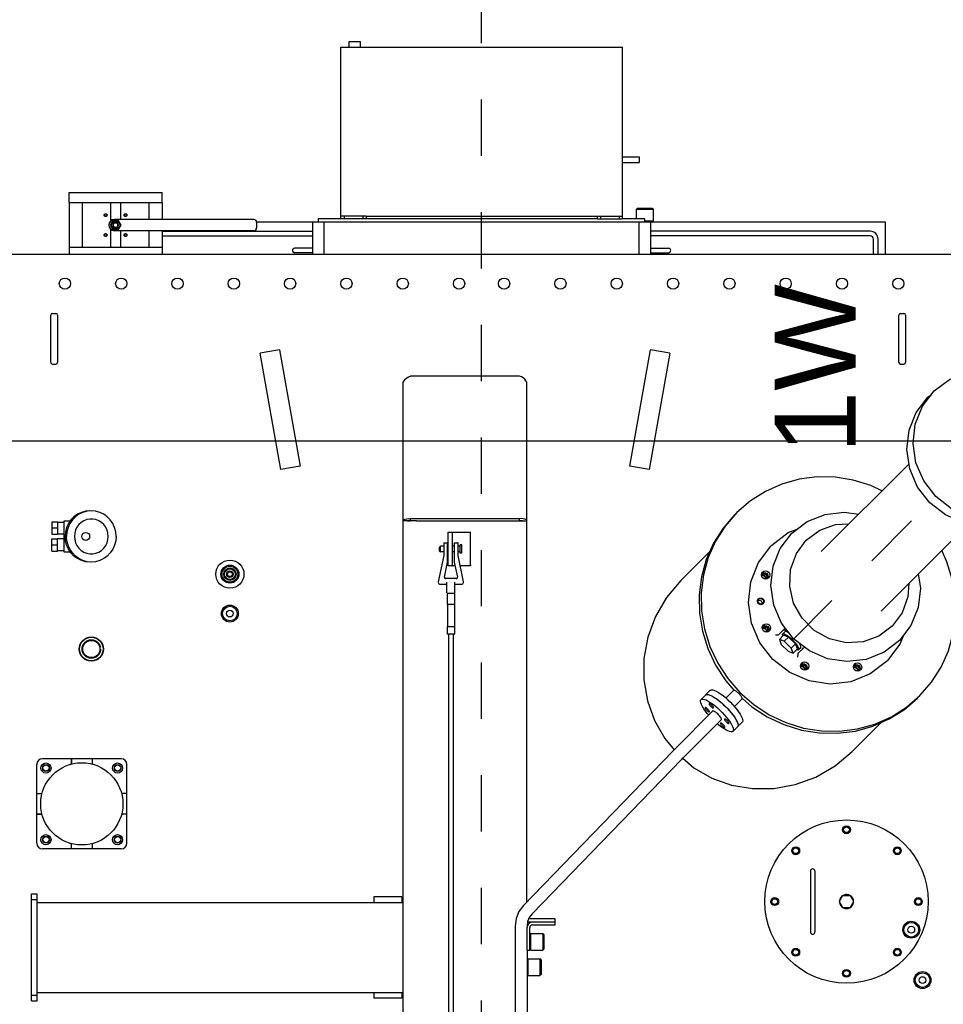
# Model space of a CAD drawing. Header units: metres. Extents: x 70279.8 to 70377.7, y 409251.8 to 409331.5.
# Tile 153 of 244: x 70322.5 to 70324.1, y 409317.9 to 409319.7. Entities that reach past the tile are written whole.
import ezdxf

# ---------------------------------------------------------------- set-up
doc = ezdxf.new("R2010")
doc.units = ezdxf.units.M
doc.linetypes.add('CENTER', pattern=[2, 1.25, -0.25, 0.25, -0.25])
doc.linetypes.add('HIDDEN', pattern=[0.2, 0.1, -0.1])
for name, color, linetype in [('02___PRT_ALL_AXES', 7, 'Continuous'), ('ASM_BASE_FEATURES', 7, 'Continuous'), ('DEFAULT_2', 7, 'HIDDEN'), ('GEOM', 7, 'Continuous'), ('PIPES', 7, 'Continuous'), ('PRT_AXIS', 7, 'Continuous')]:
    doc.layers.add(name, color=color, linetype=linetype)
doc.styles.add('TEXTSTYLE_3', font='arial.ttf')

# ---------------------------------------------------------------- blocks, each defined once
blk = doc.blocks.new('Transformer_Top_20170130')
at = {"color": 7, "linetype": 'Continuous'}
for p, q in [((2131, -903), (2131, 903)), ((805, 799.5), (995, 799.5)), ((805, 799.5), (805, 789.5)), ((805, 789.5), (995, 789.5)), ((815, 799.5), (815, 789.5)), ((820, 789.5), (820, 139.5)), ((980, 789.5), (980, 139.5)), ((985, 799.5), (985, 789.5)), ((995, 799.5), (995, 789.5)), ((1136.8, 790), (1136.8, 783)), ((1173.2, 790), (1173.2, 783)), ((1075, 640), (1075, 780)), ((1604, 763), (1626, 763)), ((1604, 763), (1604, 753)), ((1604, 753), (1626, 753)), ((1604.5, 741), (1604.5, 753)), ((1615, 763), (1615, 753)), ((1625.5, 741), (1625.5, 753)), ((1626, 763), (1626, 753)), ((1656, 763), (1634, 763)), ((1634, 763), (1634, 753)), ((1656, 753), (1634, 753)), ((1634.5, 753), (1634.5, 741)), ((1645, 763), (1645, 753)), ((1655.5, 753), (1655.5, 741)), ((1656, 763), (1656, 753)), ((1936, 762), (1936, 756)), ((1939, 765), (2023, 765)), ((2023, 753), (1939, 753)), ((2026, 762), (2026, 756)), ((1602.3, 741), (1657.7, 741)), ((1602.3, 730.4), (1602.3, 741)), ((1657.7, 741), (1657.7, 730.4)), ((1075, 728.2), (1082, 728.2)), ((1235, 728.2), (1228, 728.2)), ((2223, 732.5), (2143, 732.5)), ((2143, 709), (2143, 709.2)), ((2223, 709), (2223, 709.2)), ((1082, 691.8), (1075, 691.8)), ((1235, 691.8), (1228, 691.8)), ((2175.9, 659), (2143, 659)), ((2173, 404.5), (2173, 652)), ((2180, 654), (2186, 654)), ((2183, 654.2), (2183, 654)), ((2223, 659), (2190.1, 659)), ((2193, 404.5), (2193, 652)), ((1136.8, 630), (1136.8, 637)), ((1173.2, 630), (1173.2, 637)), ((2173, 641), (2143, 641)), ((2180, 646), (2186, 646)), ((2183, 646), (2183, 645.8)), ((2223, 641), (2193, 641)), ((2173, 567.5), (2143, 567.5)), ((2164, 567.5), (2164, 300)), ((2172, 567.5), (2172, 300)), ((2223, 567.5), (2193, 567.5)), ((1553.5, 452.5), (1563, 458)), ((1563, 458), (1572.5, 452.5)), ((1553.5, 441.5), (1553.5, 452.5)), ((1563, 436), (1553.5, 441.5)), ((1572.5, 441.5), (1563, 436)), ((1572.5, 452.5), (1572.5, 441.5)), ((1748.7, 356.7), (1955.5, 393.3)), ((1961.6, 358.8), (1955.5, 393.3)), ((2188, 399.5), (2178, 399.5)), ((1754.8, 322.2), (1748.7, 356.7)), ((1961.6, 358.8), (1754.8, 322.2)), ((2134, 300), (2134, 332)), ((2142, 300), (2142, 332)), ((2131, 300), (2188, 300)), ((2188, -303), (2188, 300)), ((2188, 280), (2131, 280)), ((2194, 290), (2188, 290)), ((2194, -206), (2194, 290)), ((2194, 250), (2499, 250)), ((2199, 205), (2199, 250)), ((2499, 250), (2499, -250)), ((2199, 244), (2194, 244)), ((2199, 211), (2194, 211)), ((2199, 205), (2194, 205)), ((820, 191.5), (810, 191.5)), ((810, 141.5), (810, 191.5)), ((990, 191.5), (980, 191.5)), ((990, 141.5), (990, 191.5)), ((820, 141.5), (810, 141.5)), ((990, 141.5), (980, 141.5)), ((-1208.6, 139.5), (1900.7, 139.5)), ((1657.5, 115.5), (1657.5, 139.5)), ((1657.5, 126.5), (1661.4, 126.5)), ((1661.4, -67.5), (1661.4, 126.5)), ((1914.9, -67.5), (1914.9, 126.5)), ((1545, 74.6), (1545, 74.4)), ((1595.9, 67.3), (1549.6, 76.9)), ((1604, 74.5), (1602.5, 73)), ((1602.5, 73), (1612.5, 73)), ((1604, 74.5), (1611, 74.5)), ((1611, 74.5), (1612.5, 73)), ((1456.5, 48.5), (1456.5, 60.5)), ((1469.5, 48.1), (1469.5, 60.9)), ((1509.4, 60.8), (1469.6, 60.8)), ((1509.5, 60.9), (1509.5, 48.1)), ((1529.5, 61), (1529.5, 48)), ((1530, 61.5), (1548.7, 61.5)), ((1555, 44.9), (1555, 64.1)), ((1557.4, 66.1), (1584.5, 60.5)), ((1577.5, 59.5), (1637.5, 59.5)), ((1577.5, 47.1), (1577.5, 59.5)), ((1584.5, 60.5), (1618, 60.5)), ((1618, 67.3), (1595.9, 67.3)), ((1637.5, 59.5), (1637.5, 19.5)), ((1509.4, 48.2), (1469.6, 48.2)), ((1530, 47.5), (1548.7, 47.5)), ((1549.6, 32.1), (1595.9, 41.7)), ((1584.5, 48.5), (1557.4, 42.9)), ((1577.5, 21.1), (1577.5, 37.9)), ((1579.1, 51.5), (1637.5, 51.5)), ((1618, 48.5), (1584.5, 48.5)), ((1595.9, 41.7), (1618, 41.7)), ((1545, 34.6), (1545, 34.4)), ((1579.1, 19.5), (1637.5, 19.5)), ((1657.5, -56.5), (1657.5, -80.5)), ((1657.5, -67.5), (1661.4, -67.5)), ((851.9, -80.7), (850, -82.5)), ((850, -82.5), (880, -82.5)), ((878.1, -80.7), (880, -82.5)), ((935, -80.5), (895, -80.5)), ((895, -80.5), (895, -85.5)), ((895, -85.5), (935, -85.5)), ((897, -85.5), (895, -87.5)), ((923, -85.5), (925, -87.5)), ((945, -130.5), (945, -81.6)), ((951, -130.5), (951, -83.8)), ((981.1, -80.5), (1900.7, -80.5)), ((880, -103.5), (850, -103.5)), ((852, -105.5), (850, -103.5)), ((878, -105.5), (880, -103.5)), ((895, -87.5), (925, -87.5)), ((940, -90.5), (940, -130.5)), ((878, -105.5), (852, -105.5)), ((925, -108.5), (895, -108.5)), ((897, -110.5), (895, -108.5)), ((923, -110.5), (897, -110.5)), ((923, -110.5), (925, -108.5)), ((940, -130.5), (951, -130.5)), ((2194, -290), (2194, -249)), ((1748.7, -297.7), (1754.8, -263.2)), ((1754.8, -263.2), (1961.6, -299.8)), ((2213, -277), (2211, -275)), ((2211, -275), (2211, -305)), ((2213, -277), (2213, -303)), ((2131, -280), (2188, -280)), ((2188, -290), (2194, -290)), ((2190, -305), (2190, -290)), ((1955.5, -334.3), (1748.7, -297.7)), ((1955.5, -334.3), (1961.6, -299.8)), ((2188, -300), (2131, -300)), ((2134, -300), (2134, -332)), ((2142, -300), (2142, -332)), ((2164, -690), (2164, -300)), ((2172, -690), (2172, -300)), ((2188, -303), (2190, -305)), ((2213, -303), (2211, -305)), ((1356.1, -449.9), (1356.5, -449)), ((1357.1, -448), (1356.4, -447.3)), ((1342, -463.1), (1341.3, -462.4)), ((1342.3, -462.6), (1343, -462.5)), ((1471.5, -505.8), (1469.9, -508.2)), ((1470.4, -499), (1472.8, -500.5)), ((1471.1, -499.5), (1471.6, -500.2)), ((1510.1, -494.1), (1511.3, -492.3)), ((1511.2, -499.2), (1510.5, -498.4)), ((1512, -499.9), (1511.2, -499.2)), ((1515.3, -490.8), (1517.4, -491.5)), ((1516.5, -494.5), (1515.4, -496.4)), ((1517.4, -491.5), (1518.2, -492.2)), ((1519.3, -497.2), (1518.1, -499.1)), ((1565.6, -504.2), (1563.9, -506.6)), ((1564.5, -497.4), (1566.8, -498.9)), ((1565.2, -497.8), (1565.7, -498.5)), ((1614.5, -515.5), (1612.9, -513.8)), ((1614.5, -515.5), (1636.7, -544.6)), ((1438.3, -532), (1426, -544.3)), ((1431.5, -549.8), (1443.8, -537.5)), ((1447.2, -528.7), (1438.3, -532)), ((1443.8, -537.5), (1447.2, -528.7)), ((1451.3, -545), (1443.8, -537.5)), ((1454.7, -536.2), (1447.2, -528.7)), ((1451.3, -545), (1454.7, -536.2)), ((1455.8, -527.9), (1467.2, -539.3)), ((1460.7, -538.4), (1456.6, -534.3)), ((1457, -535.1), (1456.6, -534.3)), ((1464, -538.1), (1462.3, -542.3)), ((1463.5, -535.6), (1464, -538.1)), ((1426, -544.3), (1422.7, -553.2)), ((1422.7, -553.2), (1431.5, -549.8)), ((1430.2, -560.7), (1422.7, -553.2)), ((1430.2, -560.7), (1439, -557.3)), ((1439, -557.3), (1431.5, -549.8)), ((1439, -557.3), (1451.3, -545)), ((1636.7, -544.6), (1643, -560.3)), ((1403.9, -573.5), (1402.2, -575.9)), ((1402.8, -566.6), (1405.2, -568.2)), ((1403.5, -567.1), (1404, -567.8)), ((1433.3, -573.2), (1421.9, -561.8)), ((1429.1, -563), (1428.3, -562.6)), ((1432.4, -566.7), (1428.3, -562.6)), ((1432.1, -570), (1429.6, -569.5)), ((1035.5, -584), (927.5, -584)), ((1035.5, -592), (927.5, -592)), ((1759, -759), (1603.3, -603.2)), ((970.5, -653.9), (970.5, -642.1)), ((970.9, -641.4), (981.1, -635.5)), ((981.9, -635.5), (992.1, -641.4)), ((991.8, -641), (991.7, -640.7)), ((992.1, -641.3), (991.8, -641)), ((992.1, -641.4), (992.1, -641.3)), ((992.2, -641.5), (992.1, -641.4)), ((992.5, -642.1), (992.5, -653.9)), ((970.8, -654.5), (970.9, -654.6)), ((981.1, -660.5), (970.9, -654.6)), ((970.9, -654.6), (971, -654.7)), ((971, -654.7), (971.2, -655)), ((971.2, -655), (971.3, -655.3)), ((992.1, -654.6), (981.9, -660.5)), ((1401.2, -660.7), (1403.5, -662.2)), ((1401.9, -661.1), (1402.3, -661.9)), ((2188, -717), (2188, -657)), ((1402.2, -667.5), (1400.6, -669.9)), ((2131, -696), (2158, -696)), ((1653, -865), (1497.2, -709.3)), ((2131, -704), (2158, -704)), ((2131, -717), (2188, -717)), ((1409.5, -720.5), (1407.8, -718.9)), ((1438.6, -742.7), (1409.5, -720.5)), ((1494.5, -747), (1470.6, -729.3)), ((1454.3, -749), (1438.6, -742.7)), ((1472, -762.4), (1444.9, -741.8)), ((1936, -744), (1936, -750)), ((1939, -741), (2023, -741)), ((2026, -744), (2026, -750)), ((2023, -753), (1939, -753)), ((1877.4, -792.5), (1882.1, -798.7))]:
    blk.add_line(p, q, dxfattribs=at)
for points in [[(1584.4, 693), (1585.1, 700.6), (1587.2, 708), (1590.6, 715), (1595.1, 721.3), (1600.7, 726.7), (1607.2, 731.1), (1614.4, 734.3), (1622.1, 736.3), (1630, 737)], [(1600.7, 729.3), (1607.2, 733.7), (1614.4, 736.9), (1622.1, 738.9), (1630, 739.6)], [(1659.3, 729.3), (1652.8, 733.7), (1645.6, 736.9), (1637.9, 738.9), (1630, 739.6)], [(1675.6, 693), (1674.9, 700.6), (1672.8, 708), (1669.4, 715), (1664.9, 721.3), (1659.3, 726.7), (1652.8, 731.1), (1645.6, 734.3), (1637.9, 736.3), (1630, 737)], [(1584.4, 695.6), (1585.1, 703.2), (1587.2, 710.6), (1590.6, 717.6), (1595.1, 723.9), (1600.7, 729.3)], [(1630, 722.9), (1624.3, 722.4), (1618.8, 720.9), (1613.7, 718.5), (1609.1, 715.1), (1605.3, 711), (1602.2, 706.3), (1600.2, 701.2), (1599.1, 695.8), (1599.1, 690.2), (1600.2, 684.8), (1602.2, 679.7), (1605.3, 675), (1609.1, 670.9), (1613.7, 667.5), (1618.8, 665.1), (1624.3, 663.6), (1630, 663.1)], [(1630, 663.1), (1635.7, 663.6), (1641.2, 665.1), (1646.3, 667.5), (1650.9, 670.9), (1654.7, 675), (1657.8, 679.7), (1659.8, 684.8), (1660.9, 690.2), (1660.9, 695.8), (1659.8, 701.2), (1657.8, 706.3), (1654.7, 711), (1650.9, 715.1), (1646.3, 718.5), (1641.2, 720.9), (1635.7, 722.4), (1630, 722.9)], [(1675.6, 695.6), (1674.9, 703.2), (1672.8, 710.6), (1669.4, 717.6), (1664.9, 723.9), (1659.3, 729.3)], [(1630, 649), (1622.1, 649.7), (1614.4, 651.7), (1607.2, 654.9), (1600.7, 659.3), (1595.1, 664.7), (1590.6, 671), (1587.2, 678), (1585.1, 685.4), (1584.4, 693)], [(1630, 649), (1637.9, 649.7), (1645.6, 651.7), (1652.8, 654.9), (1659.3, 659.3), (1664.9, 664.7), (1669.4, 671), (1672.8, 678), (1674.9, 685.4), (1675.6, 693)], [(1657.5, 139.5), (1658.7, 139.1), (1659.8, 137.8), (1660.8, 135.7), (1661.3, 133)], [(1657.5, 131.5), (1657.8, 131.3), (1658, 130.5), (1658, 129.4), (1657.9, 128), (1657.5, 126.5)], [(1661.3, 133), (1661.6, 129.9), (1661.4, 126.5)], [(1900.7, 139.5), (1903.7, 139.1), (1906.5, 137.8), (1909.1, 135.7), (1911.4, 133), (1913.4, 129.9), (1914.9, 126.5)], [(1584.5, 60.5), (1584.5, 60.5), (1584.5, 60.6), (1584.6, 60.8), (1584.6, 61)], [(1595.9, 67.3), (1595.9, 67.3), (1595.9, 67.2), (1595.9, 67), (1595.8, 66.8)], [(1584.5, 48.5), (1584.5, 48.5), (1584.5, 48.4), (1584.6, 48.2), (1584.6, 48)], [(1595.9, 41.7), (1595.9, 41.7), (1595.9, 41.8), (1595.9, 42), (1595.8, 42.2)], [(1579.1, 19.5), (1578.7, 19.6), (1578.3, 19.7), (1578, 20), (1577.7, 20.3), (1577.6, 20.7), (1577.5, 21.1)], [(1657.5, -72.5), (1657.8, -72.3), (1658, -71.5), (1658, -70.4), (1657.9, -69), (1657.5, -67.5)], [(1661.3, -74), (1661.6, -70.9), (1661.4, -67.5)], [(1900.7, -80.5), (1903.7, -80.1), (1906.5, -78.8), (1909.1, -76.7), (1911.4, -74), (1913.4, -70.9), (1914.9, -67.5)], [(1657.5, -80.5), (1658.7, -80.1), (1659.8, -78.8), (1660.8, -76.7), (1661.3, -74)], [(1343, -462.5), (1343.9, -462.1), (1344.9, -461.6), (1346, -460.9), (1347.2, -460), (1348.4, -459.1), (1349.6, -458), (1350.8, -456.8), (1352, -455.6), (1353.1, -454.4), (1354, -453.2), (1354.9, -452), (1355.6, -450.9), (1356.1, -449.9)], [(1356.5, -449), (1356.6, -448.3), (1356.6, -447.7), (1356.4, -447.3)], [(1341.3, -462.4), (1341.7, -462.6), (1342.3, -462.6)], [(1407.8, -718.9), (1385.7, -689.8), (1372, -655.6), (1367.8, -618.8), (1373.3, -581.8), (1388.1, -547.2), (1411.3, -517.2), (1441.2, -494.1), (1475.8, -479.3), (1512.8, -473.8), (1549.6, -478), (1583.8, -491.7), (1612.9, -513.8)], [(1462.2, -511.2), (1460.6, -508.8), (1460.1, -506), (1460.7, -503.1), (1462.4, -500.7)], [(1460.5, -505.5), (1461.4, -505.9), (1462.4, -506), (1463.4, -505.9), (1464.4, -505.6), (1465.3, -505.2), (1466.2, -504.5)], [(1462.4, -500.7), (1464.8, -499.1), (1467.6, -498.5), (1470.4, -499)], [(1466.2, -504.5), (1466.8, -503.7), (1467.3, -502.8), (1467.6, -501.8), (1467.7, -500.8), (1467.5, -499.8), (1467.2, -498.8)], [(1471.6, -500.2), (1472.1, -503), (1471.5, -505.8)], [(1472.8, -500.5), (1474.4, -502.9), (1474.9, -505.7), (1474.3, -508.6), (1472.6, -511)], [(1510.5, -498.4), (1509.8, -496.3), (1510.1, -494.1)], [(1515.4, -496.4), (1513.5, -497.5), (1511.3, -497.8), (1510.2, -497.5)], [(1511.3, -492.3), (1513.1, -491.1), (1515.3, -490.8)], [(1518.1, -499.1), (1516.2, -500.3), (1514, -500.6), (1512, -499.9)], [(1516.5, -491.2), (1516.8, -492.3), (1516.5, -494.5)], [(1518.2, -492.2), (1518.9, -493), (1519.6, -495), (1519.3, -497.2)], [(1556.2, -509.5), (1554.7, -507.2), (1554.2, -504.3), (1554.8, -501.5), (1556.4, -499.1)], [(1554.5, -503.9), (1555.4, -504.2), (1556.5, -504.4), (1557.5, -504.3), (1558.5, -504), (1559.4, -503.5), (1560.2, -502.9)], [(1563.9, -506.6), (1561.5, -508.2), (1558.7, -508.8), (1555.9, -508.3)], [(1556.4, -499.1), (1558.8, -497.5), (1561.7, -496.8), (1564.5, -497.4)], [(1560.2, -502.9), (1560.8, -502.1), (1561.3, -501.2), (1561.6, -500.2), (1561.7, -499.2), (1561.6, -498.1), (1561.2, -497.2)], [(1565.7, -498.5), (1566.2, -501.3), (1565.6, -504.2)], [(1566.8, -498.9), (1568.4, -501.3), (1568.9, -504.1), (1568.3, -506.9), (1566.7, -509.3)], [(1444.9, -741.8), (1424.3, -714.7), (1411.6, -682.9), (1407.6, -648.6), (1412.7, -614.2), (1426.6, -582), (1448.1, -554.1), (1476, -532.5), (1508.2, -518.7), (1542.7, -513.6), (1576.9, -517.6), (1608.7, -530.3), (1635.8, -550.9)], [(1455.2, -521.6), (1455.2, -523.4), (1455.3, -525.3), (1455.5, -526.9), (1455.8, -527.9)], [(1469.9, -508.2), (1467.5, -509.9), (1464.6, -510.5), (1461.8, -510)], [(1472.6, -511), (1470.2, -512.6), (1467.4, -513.2), (1464.6, -512.7), (1462.2, -511.2)], [(1566.7, -509.3), (1564.2, -511), (1561.4, -511.6), (1558.6, -511.1), (1556.2, -509.5)], [(1446.1, -552.1), (1450.7, -547), (1454.3, -542.1), (1456.5, -538), (1457, -535.1)], [(1456.6, -534.3), (1455.7, -533.9), (1452.8, -534.3)], [(1458.4, -546.2), (1460.1, -543.2), (1461.1, -540.2), (1460.7, -538.4)], [(1428.3, -562.6), (1427.9, -561.7), (1428.3, -558.8)], [(1446.1, -552.1), (1441, -556.7), (1436.1, -560.3), (1432, -562.5), (1429.1, -563)], [(1470.6, -729.3), (1452.9, -705.4), (1442.8, -677.3), (1441.2, -647.2), (1448.1, -617.5), (1463, -590.8), (1484.8, -569), (1511.6, -554.1), (1541.2, -547.2), (1571.3, -548.8), (1599.4, -558.9), (1623.3, -576.6)], [(1635.8, -550.9), (1656.5, -578), (1669.2, -609.8), (1673.1, -644.1), (1669.4, -669.3)], [(1394.5, -578.8), (1393, -576.4), (1392.5, -573.6), (1393.1, -570.8), (1394.7, -568.4)], [(1392.8, -573.2), (1393.8, -573.5), (1394.8, -573.7), (1395.8, -573.6), (1396.8, -573.3), (1397.7, -572.8), (1398.5, -572.2)], [(1402.2, -575.9), (1399.8, -577.5), (1397, -578.1), (1394.2, -577.6)], [(1394.7, -568.4), (1397.1, -566.7), (1400, -566.1), (1402.8, -566.6)], [(1398.5, -572.2), (1399.2, -571.4), (1399.6, -570.4), (1399.9, -569.5), (1400, -568.4), (1399.9, -567.4), (1399.5, -566.5)], [(1404, -567.8), (1404.5, -570.6), (1403.9, -573.5)], [(1405.2, -568.2), (1406.7, -570.6), (1407.2, -573.4), (1406.6, -576.2), (1405, -578.6)], [(1421.9, -561.8), (1420.9, -561.5), (1419.3, -561.3), (1417.4, -561.2), (1415.6, -561.2)], [(1432.4, -566.7), (1434.2, -567.1), (1437.2, -566.1), (1440.2, -564.4)], [(1623.3, -576.6), (1641, -600.5), (1651.1, -628.6), (1652.4, -652.3)], [(1405, -578.6), (1402.6, -580.3), (1399.7, -580.9), (1396.9, -580.4), (1394.5, -578.8)], [(1392.9, -672.8), (1391.4, -670.5), (1390.8, -667.7), (1391.5, -664.8), (1393.1, -662.4)], [(1393.1, -662.4), (1395.5, -660.8), (1398.3, -660.2), (1401.2, -660.7)], [(1396.9, -666.2), (1397.5, -665.4), (1398, -664.5), (1398.3, -663.5), (1398.4, -662.5), (1398.2, -661.5), (1397.9, -660.5)], [(1402.3, -661.9), (1402.8, -664.7), (1402.2, -667.5)], [(1403.5, -662.2), (1405.1, -664.6), (1405.6, -667.4), (1405, -670.2), (1403.3, -672.7)], [(1391.2, -667.2), (1392.1, -667.6), (1393.1, -667.7), (1394.1, -667.6), (1395.1, -667.3), (1396.1, -666.9), (1396.9, -666.2)], [(1400.6, -669.9), (1398.2, -671.6), (1395.3, -672.2), (1392.5, -671.7)], [(1403.3, -672.7), (1400.9, -674.3), (1398.1, -674.9), (1395.3, -674.4), (1392.9, -672.8)], [(1546.3, -758.4), (1522.6, -757.1), (1494.5, -747)], [(1563.3, -775.4), (1538.1, -779.1), (1503.8, -775.2), (1472, -762.4)], [(1686.5, -983.4), (1665.9, -956.3), (1653.2, -924.5), (1649.2, -890.2), (1654.3, -855.8), (1668.1, -823.5), (1689.7, -795.7), (1717.6, -774.1), (1749.8, -760.3), (1784.2, -755.2), (1818.5, -759.2), (1850.3, -771.9), (1877.4, -792.5)], [(1697.5, -994.4), (1676.8, -967.3), (1664.1, -935.5), (1660.2, -901.2), (1665.3, -866.8), (1679.1, -834.5), (1700.7, -806.7), (1728.5, -785.1), (1760.8, -771.3), (1795.2, -766.2), (1829.5, -770.1), (1861.3, -782.8), (1888.4, -803.5)], [(1888.4, -803.5), (1909, -830.6), (1921.7, -862.4), (1925.7, -896.6), (1920.6, -931.1), (1906.7, -963.3), (1885.2, -991.2), (1857.3, -1012.8), (1825.1, -1026.6), (1790.6, -1031.7), (1756.4, -1027.7), (1724.6, -1015)]]:
    blk.add_lwpolyline(points, dxfattribs=at)
for centre, radius in [((1155, 710), 73), ((1091.4, 773.6), 6), ((1091.4, 773.6), 5.5), ((1218.6, 773.6), 6), ((1218.6, 773.6), 5.5), ((1430, 693), 21), ((1430, 693), 15.2), ((1630, 703), 7), ((1091.4, 646.4), 6), ((1091.4, 646.4), 5.5), ((1218.6, 646.4), 6), ((1218.6, 646.4), 5.5), ((1493, 447), 15), ((1493, 447), 13), ((1563, 447), 25), ((1563, 447), 16), ((1563, 447), 14), ((1563, 447), 11), ((1563, 447), 9.5), ((1493, 447), 6), ((1563, 447), 6), ((1563, 447), 4.25), ((931.5, -763), 15), ((931.5, -763), 13), ((842, -783), 15), ((931.5, -763), 6), ((842, -783), 13), ((842, -783), 6)]:
    blk.add_circle(centre, radius, dxfattribs=at)
for centre, radius, start, end in [((1085, 780), 10, 90, 180), ((1225, 780), 10, 0, 90), ((1133.8, 783), 3, 286.1892, 0), ((1176.2, 783), 3, 180, 253.8108), ((1939, 762), 3, 90, 180), ((1939, 756), 3, 180, 270), ((2023, 762), 3, 0, 90), ((2023, 756), 3, 270, 0), ((1082, 731.2), 3, 270, 343.8108), ((1228, 731.2), 3, 196.1892, 270), ((1082, 688.8), 3, 16.1892, 90), ((1228, 688.8), 3, 90, 163.8108), ((2183, 652), 10, 0, 180), ((2183, 650), 5, 126.8699, 233.1301), ((2183, 650), 5, 306.8699, 53.1301), ((1085, 640), 10, 180, 270), ((1133.8, 637), 3, 0, 73.8108), ((1176.2, 637), 3, 106.1892, 180), ((1225, 640), 10, 270, 0), ((2178, 404.5), 5, 180, 270), ((2188, 404.5), 5, 270, 0), ((2138, 332), 4, 0, 180), ((1548.7, 72.8), 4.11, 78.3925, 153.9063), ((1457, 60.5), 0.5, 90, 180), ((1469.4, 60.9), 0.1, 0, 90), ((1469.6, 60.9), 0.1, 180, 270), ((1509.4, 60.9), 0.1, 270, 360), ((1509.6, 60.9), 0.1, 90, 180), ((1530, 61), 0.5, 90, 180), ((1557, 64.1), 2, 78.3961, 179.995), ((1579.1, 53.1), 1.6, 180, 270), ((1618, 66.8), 0.5, 0, 90), ((1618, 61), 0.5, 270, 0), ((1457, 48.5), 0.5, 180, 270), ((1469.4, 48.1), 0.1, 270, 0), ((1469.6, 48.1), 0.1, 90, 180), ((1509.4, 48.1), 0.1, 0, 90), ((1509.6, 48.1), 0.1, 180, 270), ((1530, 48), 0.5, 180, 270), ((1557, 44.9), 2, 180.0128, 281.6091), ((1618, 48), 0.5, 0, 90), ((1618, 42.2), 0.5, 270, 0), ((1548.7, 36.2), 4.11, 206.092, 281.6066), ((935, -90.5), 10, 0, 90), ((935, -90.5), 5, 0, 90), ((2138, -332), 4, 180, 0), ((927.5, -588), 4, 90, 270), ((1035.5, -588), 4, 270, 90), ((981.5, -648), 12.5, 151.5642, 208.3225), ((981.5, -648), 12.5, 148.5921, 151.4079), ((970.7, -642.1), 0.2, 151.4079, 180), ((971, -641.6), 0.2, 120, 148.5921), ((981.5, -648), 12.5, 91.4742, 148.3224), ((981.2, -635.7), 0.2, 91.4079, 120), ((981.5, -648), 12.5, 88.5921, 91.4079), ((981.5, -648), 12.5, 28.5921, 88.4632), ((981.8, -635.7), 0.2, 60, 88.5921), ((992, -641.6), 0.2, 31.4079, 60), ((981.5, -648), 12.5, 328.5921, 28.3225), ((992.3, -642.1), 0.2, 0, 28.5921), ((970.7, -653.9), 0.2, 180, 208.5921), ((981.5, -648), 12.5, 208.5921, 268.5259), ((971, -654.4), 0.2, 211.4079, 240), ((981.2, -660.3), 0.2, 240, 268.5921), ((981.5, -648), 12.5, 268.5921, 328.5259), ((981.8, -660.3), 0.2, 271.4079, 300), ((992, -654.4), 0.2, 300, 328.5921), ((992.3, -653.9), 0.2, 331.4079, 0), ((2158, -690), 14, 270, 0), ((2158, -690), 6, 270, 0), ((1939, -744), 3, 90, 180), ((1939, -750), 3, 180, 270), ((2023, -744), 3, 0, 90), ((2023, -750), 3, 270, 0)]:
    blk.add_arc(centre, radius, start, end, dxfattribs=at)
at = {"layer": '02___PRT_ALL_AXES', "color": 7, "linetype": 'Continuous'}
for p, q in [((2188, 300), (2188, 399.5)), ((2499, 235), (2509, 235)), ((2509, 235), (2509, 215)), ((2499, 215), (2509, 215)), ((2199, 205), (2199, -250)), ((1657.5, 115.5), (1657.5, -56.5)), ((850, -82.5), (850, -103.5)), ((880, -82.5), (880, -103.5)), ((895, -87.5), (895, -108.5)), ((925, -87.5), (925, -108.5)), ((2199, -205), (2194, -205)), ((2194, -206), (2194, -249)), ((2199, -211), (2194, -211)), ((2199, -244), (2194, -244)), ((2194, -250), (2499, -250)), ((2294, -250), (2294, -280)), ((2304, -250), (2304, -280)), ((2194, -275), (2211, -275)), ((2304, -280), (2294, -280)), ((2188, -657), (2188, -303)), ((2190, -305), (2211, -305))]:
    blk.add_line(p, q, dxfattribs=at)
for centre, radius in [((2079, 740), 10), ((1430, 693), 21.5), ((2079, 640), 10), ((2079, 540), 10), ((2079, 440), 10), ((2079, 340), 10), ((2079, 240), 10), ((2079, 140), 10), ((2079, 40), 10), ((2079, -40), 10), ((2079, -140), 10), ((2079, -240), 10), ((2079, -340), 10), ((2079, -440), 10), ((2079, -540), 10), ((2079, -640), 10), ((2079, -740), 10)]:
    blk.add_circle(centre, radius, dxfattribs=at)
at = {"layer": 'ASM_BASE_FEATURES', "color": 7, "linetype": 'CENTER'}
for p, q in [((-4494.1, 0), (3027, 0)), ((1799, -905), (1403.4, -509.4))]:
    blk.add_line(p, q, dxfattribs=at)
at = {"layer": 'DEFAULT_2', "color": 7, "linetype": 'HIDDEN'}
for points in [[(1468.9, -507.2), (1469.6, -506.3), (1470.2, -505.2), (1470.5, -504.1), (1470.7, -502.9), (1470.5, -501.7), (1470.2, -500.6), (1469.6, -499.6), (1468.8, -498.7)], [(1508.9, -496.8), (1508.8, -495.9), (1508.9, -494.9), (1509.1, -494), (1509.5, -493.1), (1510, -492.3), (1510.6, -491.6)], [(1518.8, -499.8), (1517.9, -500.5), (1516.8, -501.1), (1515.7, -501.5), (1514.6, -501.6), (1513.4, -501.5), (1512.3, -501.2), (1511.3, -500.6), (1510.4, -499.9), (1509.7, -499), (1509.2, -497.9), (1508.9, -496.8)], [(1510.6, -491.6), (1511.5, -490.8), (1512.5, -490.3), (1513.6, -489.9), (1514.8, -489.8), (1515.9, -489.9), (1517, -490.2), (1518, -490.7), (1518.9, -491.4), (1519.6, -492.3), (1520.2, -493.3), (1520.5, -494.4), (1520.6, -495.6), (1520.4, -496.7), (1520.1, -497.8), (1519.5, -498.9), (1518.8, -499.8)], [(1554.4, -505.5), (1555.2, -506.3), (1556.3, -506.9), (1557.4, -507.2), (1558.6, -507.4), (1559.7, -507.3), (1560.9, -506.9), (1562, -506.3), (1562.9, -505.6)], [(1562.9, -505.6), (1563.7, -504.7), (1564.2, -503.6), (1564.6, -502.4), (1564.7, -501.2), (1564.6, -500.1), (1564.2, -499), (1563.6, -497.9), (1562.9, -497.1)], [(1460.3, -507.2), (1461.2, -507.9), (1462.2, -508.5), (1463.3, -508.9), (1464.5, -509), (1465.7, -508.9), (1466.9, -508.5), (1467.9, -508), (1468.9, -507.2)], [(1392.7, -574.8), (1393.6, -575.6), (1394.6, -576.2), (1395.7, -576.5), (1396.9, -576.7), (1398, -576.5), (1399.2, -576.2), (1400.3, -575.6), (1401.2, -574.9)], [(1401.2, -574.9), (1402, -573.9), (1402.5, -572.9), (1402.9, -571.7), (1403, -570.5), (1402.9, -569.4), (1402.5, -568.2), (1401.9, -567.2), (1401.2, -566.3)], [(1399.6, -668.9), (1400.3, -668), (1400.9, -666.9), (1401.3, -665.8), (1401.4, -664.6), (1401.3, -663.4), (1400.9, -662.3), (1400.3, -661.3), (1399.5, -660.4)], [(1391.1, -668.9), (1391.9, -669.6), (1392.9, -670.2), (1394.1, -670.6), (1395.2, -670.7), (1396.4, -670.6), (1397.6, -670.2), (1398.6, -669.7), (1399.6, -668.9)]]:
    blk.add_lwpolyline(points, dxfattribs=at)
for centre, radius in [((1430, 693), 16.5), ((2165.3, 667.7), 2.5), ((2200.7, 667.7), 2.5), ((2183, 650), 4.25), ((2165.3, 632.3), 2.5), ((2200.7, 632.3), 2.5), ((981.5, -520.5), 6), ((891.4, -557.8), 6), ((1071.7, -557.8), 6), ((854, -648), 6), ((1109, -648), 6), ((891.4, -738.2), 6), ((1071.7, -738.2), 6), ((981.5, -775.5), 6)]:
    blk.add_circle(centre, radius, dxfattribs=at)
for start, end in [(53.1301, 126.8699), (233.1301, 306.8699)]:
    blk.add_arc((2183, 650), 5, start, end, dxfattribs=at)
at = {"layer": 'GEOM', "color": 7, "linetype": 'Continuous'}
for p, q in [((1271, -325.3), (1251, -342)), ((1603.5, -405.5), (1552, -354)), ((1222.5, -627.8), (1248, -658)), ((1299.5, -709.5), (1248, -658))]:
    blk.add_line(p, q, dxfattribs=at)
for points in [[(1552, -354), (1521.8, -328.5), (1487.8, -308.7), (1451.2, -295.2), (1413.2, -288.3), (1375.1, -288.1), (1338, -294.4), (1303, -306.9), (1271, -325.3)], [(1236, -357.1), (1219.3, -377), (1200.9, -409), (1188.4, -444), (1182.1, -481.1), (1182.3, -519.2), (1189.2, -557.1), (1202.7, -593.8), (1222.5, -627.8)]]:
    blk.add_lwpolyline(points, dxfattribs=at)
at = {"layer": 'PIPES', "color": 7, "linetype": 'Continuous'}
for p, q in [((937.8, -59.4), (-1185.9, -59.4)), ((895, -80.7), (10, -80.7)), ((937.8, -80.7), (936.7, -80.7)), ((1248.4, -339.5), (974.7, -74.3)), ((1233.6, -354.8), (959.9, -89.6)), ((1320, -410.9), (1253.8, -344.7)), ((1304.9, -426), (1238.7, -359.8))]:
    blk.add_line(p, q, dxfattribs=at)
for points in [[(974.7, -74.3), (963.9, -66.2), (951.3, -61.1), (937.8, -59.4)], [(959.9, -89.6), (953.4, -84.7), (945.9, -81.7), (937.8, -80.7)], [(1253.8, -344.7), (1252, -343), (1250.2, -341.2), (1248.4, -339.5)], [(1238.7, -359.8), (1237, -358.1), (1235.3, -356.4), (1233.6, -354.8)]]:
    blk.add_lwpolyline(points, dxfattribs=at)
at = {"layer": 'PRT_AXIS', "color": 7, "linetype": 'Continuous'}
for p, q in [((1085, 790), (1225, 790)), ((1136.8, 783), (1136.8, 790)), ((1235, 640), (1235, 780)), ((2026, 762), (2026, 756)), ((1228, 728.2), (1235, 728.2)), ((2143, 732.5), (2131, 732.5)), ((2143, 567.5), (2143, 732.5)), ((2223, 732.5), (2241, 732.5)), ((2223, 732.5), (2223, 567.5)), ((2241, 732.5), (2241, 567.5)), ((2223, 709.2), (2143, 709.2)), ((2183, 659.8), (2174.5, 654.9)), ((2174.5, 654.9), (2174.5, 645.1)), ((2191.5, 654.9), (2183, 659.8)), ((2191.5, 645.1), (2191.5, 654.9)), ((1085, 630), (1225, 630)), ((2174.5, 645.1), (2183, 640.2)), ((2183, 640.2), (2191.5, 645.1)), ((2173, 590.8), (2143, 590.8)), ((2223, 590.8), (2193, 590.8)), ((2143, 567.5), (2131, 567.5)), ((2223, 567.5), (2241, 567.5)), ((1545, 74.4), (1545, 61.5)), ((1602.5, 67.3), (1602.5, 73)), ((1612.5, 67.3), (1612.5, 73)), ((1456.5, 58.7), (-1199.2, 58.7)), ((1469.4, 61), (1457, 61)), ((1529.5, 61), (1509.6, 61)), ((1602.5, 59.5), (1602.5, 60.5)), ((1612.5, 59.5), (1612.5, 60.5)), ((1618.5, 66.8), (1618.5, 61)), ((1456.5, 50.3), (-1198.2, 50.3)), ((1469.4, 48), (1457, 48)), ((1529.5, 48), (1509.6, 48)), ((1545, 47.5), (1545, 34.6)), ((1600, 38.2), (1615, 38.2)), ((1600, 35.2), (1600, 38.2)), ((1600, 35.2), (1615, 35.2)), ((1602.5, 48.5), (1602.5, 51.5)), ((1602.5, 38.2), (1602.5, 41.7)), ((1612.5, 48.5), (1612.5, 51.5)), ((1612.5, 38.2), (1612.5, 41.7)), ((1615, 35.2), (1615, 38.2)), ((1618.5, 48), (1618.5, 42.2)), ((1340.3, -389.7), (1356.7, -406.1)), ((1329.1, -414.5), (1325.4, -418.8)), ((1304.2, -425.8), (1304.8, -426)), ((1317.2, -427.4), (1312.8, -431.4)), ((1331.6, -429.2), (1327.5, -433.5)), ((1357.1, -448), (1343, -433.9)), ((1283.7, -446.3), (1300.1, -462.7)), ((1342, -463.1), (1327.9, -449)), ((2026, -744), (2026, -750)), ((1326.5, -754.4), (1347.2, -778.4))]:
    blk.add_line(p, q, dxfattribs=at)
for points in [[(1348.5, -397.9), (1349.2, -399.3), (1349.4, -401.3), (1348.8, -403.9), (1347.7, -406.9), (1345.9, -410.4), (1343.5, -414.3), (1340.7, -418.4), (1337.3, -422.7), (1333.6, -427), (1329.6, -431.4), (1325.4, -435.6), (1321, -439.6), (1316.7, -443.3), (1312.4, -446.7), (1308.3, -449.5), (1304.4, -451.9), (1300.9, -453.7), (1297.9, -454.8), (1295.3, -455.4), (1293.3, -455.2), (1291.9, -454.5)], [(1312.5, -403.4), (1315.5, -400.8), (1319.8, -397.5), (1323.9, -394.6), (1327.7, -392.3), (1331.2, -390.5), (1334.3, -389.3), (1336.9, -388.8), (1338.9, -388.9), (1340.3, -389.7)], [(1326.1, -396.8), (1325.7, -396.7), (1325.2, -396.7), (1324.6, -397), (1323.8, -397.5), (1323, -398.1), (1322.1, -398.8), (1321.2, -399.7), (1320.3, -400.6), (1319.6, -401.5), (1319, -402.3), (1318.5, -403.1), (1318.2, -403.7), (1318.2, -404.2), (1318.3, -404.6)], [(1318.3, -404.6), (1318.6, -404.7), (1319.1, -404.6), (1319.8, -404.3), (1320.5, -403.9), (1321.4, -403.3), (1322.3, -402.5), (1323.2, -401.7), (1324, -400.8), (1324.8, -399.9), (1325.4, -399), (1325.8, -398.3), (1326.1, -397.6), (1326.2, -397.1), (1326.1, -396.8)], [(1340.3, -389.7), (1341, -391.1), (1341.2, -393.1), (1340.6, -395.7), (1339.5, -398.7), (1337.7, -402.2), (1335.3, -406.1), (1332.5, -410.2), (1329.1, -414.5)], [(1348.5, -397.9), (1348.9, -398.5), (1349.4, -400.2), (1349.2, -402.5), (1348.3, -405.4), (1346.9, -408.6), (1344.8, -412.3), (1342.2, -416.3), (1339.1, -420.5), (1335.5, -424.8), (1331.6, -429.2)], [(1672.4, -453.2), (1648.4, -432.5), (1621.6, -415.5), (1592.5, -402.6), (1561.7, -394.1), (1529.8, -390), (1497.6, -390.6), (1465.6, -395.7), (1434.5, -405.4), (1404.9, -419.3), (1377.5, -437.2), (1352.7, -458.7)], [(1668.8, -449.5), (1644.8, -428.8), (1617.9, -411.8), (1588.8, -399), (1558, -390.4), (1526.2, -386.4), (1493.9, -386.9), (1461.9, -392.1), (1430.8, -401.7), (1401.2, -415.6), (1373.8, -433.5), (1357.1, -448.1)], [(1283.7, -446.3), (1282.9, -444.9), (1282.8, -442.9), (1283.3, -440.3), (1284.5, -437.2), (1286.3, -433.7), (1288.6, -429.9), (1291.5, -425.8), (1294.8, -421.5), (1297.4, -418.5)], [(1304.8, -426), (1305.7, -425.9), (1306.9, -425.5), (1308.3, -424.7), (1309.8, -423.6), (1311.5, -422.3), (1313.2, -420.8), (1314.8, -419.2), (1316.3, -417.5), (1317.6, -415.8), (1318.7, -414.3), (1319.5, -412.9), (1319.9, -411.7)], [(1325.4, -418.8), (1321.4, -423.2), (1317.2, -427.4)], [(1319.9, -411.7), (1320, -410.8), (1319.8, -410.2)], [(1333.2, -403.9), (1332.9, -403.8), (1332.4, -403.9), (1331.7, -404.1), (1330.9, -404.6), (1330.1, -405.2), (1329.2, -406), (1328.3, -406.8), (1327.5, -407.7), (1326.7, -408.6), (1326.1, -409.4), (1325.6, -410.2), (1325.4, -410.9), (1325.3, -411.4), (1325.4, -411.7)], [(1325.4, -411.7), (1325.7, -411.8), (1326.2, -411.7), (1326.9, -411.5), (1327.7, -411), (1328.5, -410.4), (1329.4, -409.6), (1330.3, -408.8), (1331.1, -407.9), (1331.9, -407), (1332.5, -406.2), (1333, -405.4), (1333.2, -404.7), (1333.3, -404.2), (1333.2, -403.9)], [(1356.7, -406.1), (1357.1, -406.7), (1357.6, -408.4), (1357.4, -410.7), (1356.5, -413.5), (1355.1, -416.8), (1353, -420.5), (1350.4, -424.5), (1347.2, -428.7), (1343.7, -433), (1339.8, -437.4), (1335.7, -441.7)], [(1312.8, -431.4), (1308.5, -435.1), (1304.2, -438.5), (1300.1, -441.3), (1296.2, -443.7), (1292.7, -445.5), (1289.7, -446.6), (1287.1, -447.2), (1285.1, -447), (1283.7, -446.3)], [(1298.6, -424.3), (1298.2, -424.2), (1297.7, -424.2), (1297.1, -424.5), (1296.3, -425), (1295.5, -425.6), (1294.6, -426.3), (1293.7, -427.2), (1292.8, -428.1), (1292.1, -429), (1291.5, -429.8), (1291, -430.6), (1290.7, -431.2), (1290.7, -431.7), (1290.8, -432.1)], [(1290.8, -432.1), (1291.1, -432.2), (1291.6, -432.1), (1292.3, -431.8), (1293, -431.4), (1293.9, -430.8), (1294.8, -430), (1295.7, -429.2), (1296.5, -428.3), (1297.3, -427.4), (1297.9, -426.5), (1298.3, -425.8), (1298.6, -425.1), (1298.7, -424.6), (1298.6, -424.3)], [(1327.5, -433.5), (1323.2, -437.6), (1318.8, -441.5), (1314.5, -445.1), (1310.3, -448.2), (1306.3, -450.8), (1302.6, -452.9), (1299.4, -454.3), (1296.5, -455.2), (1294.2, -455.4), (1292.5, -454.9), (1291.9, -454.5)], [(1305.7, -431.4), (1305.4, -431.3), (1304.9, -431.4), (1304.2, -431.6), (1303.4, -432.1), (1302.6, -432.7), (1301.7, -433.5), (1300.8, -434.3), (1300, -435.2), (1299.2, -436.1), (1298.6, -436.9), (1298.1, -437.7), (1297.9, -438.4), (1297.8, -438.9), (1297.9, -439.2)], [(1297.9, -439.2), (1298.2, -439.3), (1298.7, -439.2), (1299.4, -439), (1300.2, -438.5), (1301, -437.9), (1301.9, -437.1), (1302.8, -436.3), (1303.6, -435.4), (1304.4, -434.5), (1305, -433.7), (1305.5, -432.9), (1305.7, -432.2), (1305.8, -431.7), (1305.7, -431.4)], [(1335.7, -441.7), (1331.4, -445.8), (1327, -449.7), (1322.7, -453.2), (1318.5, -456.4), (1314.5, -459), (1310.8, -461.1), (1307.5, -462.5), (1304.7, -463.4), (1302.4, -463.6), (1300.7, -463.1), (1300.1, -462.7)], [(1711, -710.9), (1720.3, -691.1), (1729.9, -660), (1735, -628), (1735.6, -595.8), (1731.6, -563.9), (1723, -533.1), (1710.1, -504), (1693.1, -477.2), (1672.4, -453.2)], [(1342.1, -463.1), (1327.5, -479.8), (1309.6, -507.2), (1295.7, -536.8), (1286.1, -567.9), (1280.9, -599.9), (1280.4, -632.2), (1284.4, -664), (1293, -694.8), (1305.8, -723.9), (1322.8, -750.8), (1343.5, -774.8)], [(1352.7, -458.7), (1331.2, -483.5), (1313.3, -510.9), (1299.4, -540.5), (1289.7, -571.6), (1284.6, -603.6), (1284, -635.8), (1288.1, -667.7), (1296.6, -698.5), (1309.5, -727.6), (1326.5, -754.4)], [(1465.6, -504), (1464, -505.1), (1462.1, -505.5), (1460.3, -505.1)], [(1468.2, -506.5), (1466.8, -507.5), (1465.1, -508), (1463.4, -507.9), (1461.9, -507.2), (1461.2, -506.6)], [(1466.8, -498.7), (1467.1, -500.5), (1466.7, -502.3), (1465.6, -504)], [(1468.3, -499.6), (1468.8, -500.2), (1469.5, -501.8), (1469.6, -503.4), (1469.2, -505.1), (1468.2, -506.5)], [(1559.6, -502.3), (1558, -503.4), (1556.1, -503.8), (1554.4, -503.5)], [(1562.2, -504.9), (1560.8, -505.9), (1559.1, -506.4), (1557.4, -506.2), (1555.9, -505.6), (1555.3, -505)], [(1560.8, -497), (1561.1, -498.8), (1560.7, -500.7), (1559.6, -502.3)], [(1562.3, -497.9), (1562.9, -498.6), (1563.6, -500.1), (1563.7, -501.8), (1563.2, -503.5), (1562.2, -504.9)], [(1398, -571.6), (1396.3, -572.7), (1394.5, -573.1), (1392.7, -572.8)], [(1400.5, -574.2), (1399.1, -575.2), (1397.4, -575.6), (1395.8, -575.5), (1394.2, -574.8), (1393.6, -574.3)], [(1399.1, -566.3), (1399.5, -568.1), (1399.1, -570), (1398, -571.6)], [(1400.6, -567.2), (1401.2, -567.9), (1401.9, -569.4), (1402, -571.1), (1401.5, -572.8), (1400.5, -574.2)], [(1397.5, -660.4), (1397.8, -662.1), (1397.4, -664), (1396.3, -665.6)], [(1399, -661.3), (1399.6, -661.9), (1400.2, -663.4), (1400.4, -665.1), (1399.9, -666.8), (1398.9, -668.2)], [(1396.3, -665.6), (1394.7, -666.7), (1392.8, -667.1), (1391, -666.8)], [(1398.9, -668.2), (1397.5, -669.2), (1395.8, -669.7), (1394.1, -669.6), (1392.6, -668.9), (1391.9, -668.3)], [(1347.2, -778.4), (1371.2, -799.1), (1398, -816.1), (1427.1, -829), (1457.9, -837.6), (1489.8, -841.6), (1522, -841), (1554, -835.9), (1585.1, -826.3), (1604.9, -817)]]:
    blk.add_lwpolyline(points, dxfattribs=at)
for centre, radius in [((1091.4, 773.6), 9), ((1218.6, 773.6), 9), ((2165.3, 667.7), 2.1), ((2200.7, 667.7), 2.1), ((1091.4, 646.4), 9), ((1218.6, 646.4), 9), ((2183, 650), 7.32), ((2165.3, 632.3), 2.1), ((2200.7, 632.3), 2.1), ((981.5, -648), 145), ((981.5, -520.5), 7), ((981.5, -520.5), 5.1), ((891.4, -557.8), 7), ((891.4, -557.8), 5.1), ((1071.7, -557.8), 7), ((1071.7, -557.8), 5.1), ((854, -648), 7), ((854, -648), 5.1), ((1109, -648), 7), ((1109, -648), 5.1), ((891.4, -738.2), 7), ((891.4, -738.2), 5.1), ((1071.7, -738.2), 7), ((1071.7, -738.2), 5.1), ((981.5, -775.5), 7), ((981.5, -775.5), 5.1)]:
    blk.add_circle(centre, radius, dxfattribs=at)
for centre, radius, start, end in [((2183, 650), 4.25, 70.3924, 109.6076), ((2183, 650), 4.25, 250.3924, 289.6076), ((981.5, -648), 12.5, 171.7077, 204.4173), ((981.5, -648), 12.5, 170.8676, 171.6398), ((981.5, -648), 12.5, 159.4318, 163.2787), ((981.5, -648), 12.5, 139.5065, 140.537), ((981.5, -648), 12.5, 133.1128, 133.2611), ((981.5, -648), 12.5, 127.2264, 127.8523), ((981.5, -648), 12.5, 121.8959, 122.5931), ((981.5, -648), 12.5, 101.1596, 102.8571), ((981.5, -648), 12.5, 54.1283, 55.8845), ((981.5, -648), 12.5, 16.6772, 16.7213), ((981.5, -648), 12.5, 0, 8.792), ((981.5, -648), 12.5, 206.9948, 208.1575), ((981.5, -648), 12.5, 215.5827, 228.8863), ((981.5, -648), 12.5, 231.6314, 262.5706), ((981.5, -648), 12.5, 275.5827, 283.2827), ((981.5, -648), 12.5, 286.0772, 289.7577), ((981.5, -648), 12.5, 291.6415, 311.1385), ((981.5, -648), 12.5, 312.4388, 324.4173), ((981.5, -648), 12.5, 335.5827, 341.5094), ((981.5, -648), 12.5, 342.1913, 343.2787), ((981.5, -648), 12.5, 350.8676, 351.6398)]:
    blk.add_arc(centre, radius, start, end, dxfattribs=at)
at = {"color": 7, "linetype": 'Continuous', "style": 'TEXTSTYLE_3'}
blk.add_text('1W', height=143.75, dxfattribs=at).set_placement((1776.9, -664.4))

msp = doc.modelspace()

# ---------------------------------------------------------------- linework, layer by layer
msp.add_line((70319.15, 409318.95), (70326.435, 409318.95))

# ---------------------------------------------------------------- block references
at = {"xscale": 0.001, "yscale": 0.001, "zscale": 0.001, "rotation": 90}
msp.add_blockref('Transformer_Top_20170130', (70323.3, 409317.15), dxfattribs=at)

doc.saveas('drawing.dxf')
